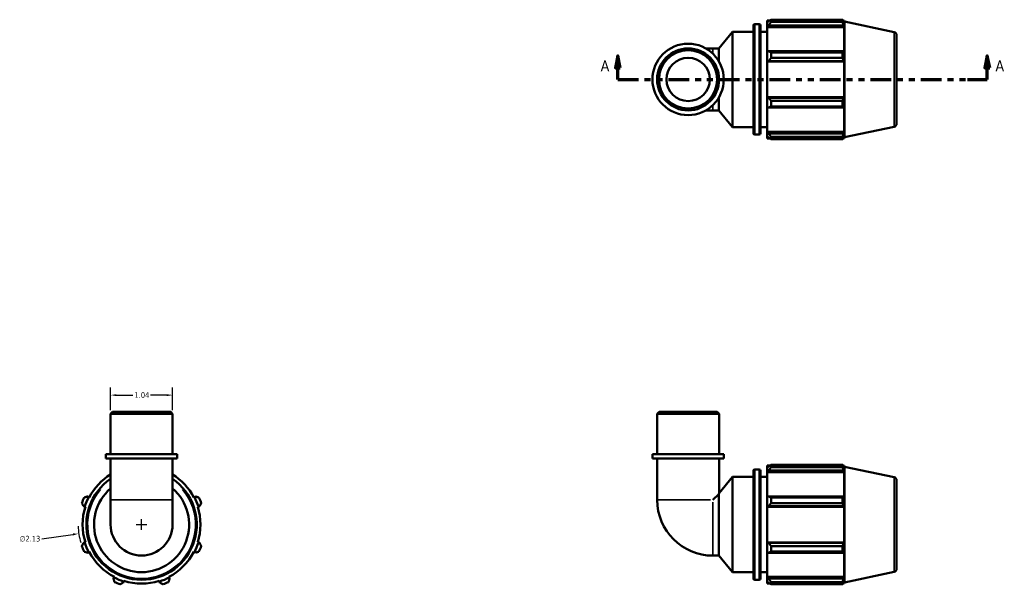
# Model space of a CAD drawing. Header units: inches. Extents: x 0 to 29.5, y -8.3 to 20.
# Tile 2 of 3: x 2.9 to 19.5, y 10.1 to 19.5. Entities that reach past the tile are written whole.
import ezdxf

# ---------------------------------------------------------------- set-up
doc = ezdxf.new("R2010")
doc.units = ezdxf.units.IN
doc.header["$MEASUREMENT"] = 0
doc.linetypes.add('DOUBLE_DASH_CHAIN', pattern=[1.2403, 0.6614, -0.0827, 0.1654, -0.0827, 0.1654, -0.0827])
for name, color, linetype, lineweight in [('Dimension (ANSI)', 7, 'Continuous', 25), ('Section Line (ANSI)', 7, 'DOUBLE_DASH_CHAIN', 70), ('Visible (ANSI)', 7, 'Continuous', 50), ('Visible Narrow (ANSI)', 7, 'Continuous', 35)]:
    doc.layers.add(name, color=color, linetype=linetype, lineweight=lineweight)
doc.styles.add('Label Text (ANSI)', font='tahoma.ttf')
doc.styles.add('Note Text (ANSI)', font='tahoma.ttf')
doc.dimstyles.new('Default (ANSI)', dxfattribs={"dimtxt": 0.094488, "dimasz": 0.098425, "dimexe": 0.125, "dimexo": 0.0625, "dimgap": 0.031496, "dimtad": 0, "dimtih": 1, "dimtoh": 1, "dimrnd": 1e-08, "dimzin": 4, "dimdsep": 46, "dimtxsty": 'Note Text (ANSI)', "dimcen": 0.09, "dimdle": 0.393701, "dimclrd": 256, "dimclre": 256, "dimclrt": 5, "dimadec": 0, "dimazin": 1, "dimtfac": 1, "dimtofl": 0, "dimtmove": 0, "dimatfit": 3, "dimfxl": 1, "dimtolj": 1, "dimtzin": 4, "dimlwd": -1, "dimlwe": -1, "dimarcsym": 0})

# ---------------------------------------------------------------- blocks, each defined once
blk = doc.blocks.new('*D6')
at = {"layer": 'Defpoints', "color": 0, "transparency": 16777216}
for p in [(5.51, 13.246), (4.469, 12.932), (5.51, 12.932)]:
    blk.add_point(p, dxfattribs=at)
at = {"layer": 'Dimension (ANSI)', "transparency": 16777216}
for p, q in [((4.469, 12.994), (4.469, 13.371)), ((4.568, 13.246), (4.841, 13.246)), ((5.412, 13.246), (5.139, 13.246)), ((5.51, 12.994), (5.51, 13.371))]:
    blk.add_line(p, q, dxfattribs=at)
for points in [[(4.568, 13.262), (4.568, 13.229), (4.469, 13.246)], [(5.412, 13.262), (5.412, 13.229), (5.51, 13.246)]]:
    blk.add_solid(points, dxfattribs=at)
at = {"layer": 'Dimension (ANSI)', "color": 5, "transparency": 16777216, "insert": (4.872, 13.295), "char_height": 0.0945, "attachment_point": 1, "style": 'Note Text (ANSI)'}
blk.add_mtext('\\A1;1.04', dxfattribs=at)
blk = doc.blocks.new('2dTransSection0')
at = {"layer": 'Section Line (ANSI)', "linetype": 'Continuous'}
for p, q in [((12.991, 18.938), (12.952, 18.741)), ((12.991, 18.741), (12.991, 18.938)), ((13.03, 18.741), (12.991, 18.938)), ((19.195, 18.938), (19.156, 18.741)), ((19.195, 18.741), (19.195, 18.938)), ((19.235, 18.741), (19.195, 18.938)), ((12.952, 18.741), (13.03, 18.741)), ((12.991, 18.544), (12.991, 18.741)), ((19.156, 18.741), (19.235, 18.741)), ((19.195, 18.544), (19.195, 18.741)), ((12.991, 18.544), (13.324, 18.544)), ((18.862, 18.544), (19.195, 18.544))]:
    blk.add_line(p, q, dxfattribs=at)
at = {"layer": 'Section Line (ANSI)', "linetype": 'DOUBLE_DASH_CHAIN', "ltscale": 0.525942}
blk.add_line((12.991, 18.544), (19.195, 18.544), dxfattribs=at)
at = {"layer": 'Section Line (ANSI)', "linetype": 'Continuous', "flags": 128}
for points in [[(13.03, 18.741), (12.991, 18.938), (12.952, 18.741), (13.03, 18.741)], [(19.235, 18.741), (19.195, 18.938), (19.156, 18.741), (19.235, 18.741)]]:
    blk.add_lwpolyline(points, dxfattribs=at)
at = {"layer": 'Section Line (ANSI)'}
for points in [[(13.03, 18.741), (12.991, 18.938), (12.952, 18.741), (13.03, 18.741)], [(19.235, 18.741), (19.195, 18.938), (19.156, 18.741), (19.235, 18.741)]]:
    blk.add_solid(points, dxfattribs=at)
at = {"layer": 'Section Line (ANSI)', "char_height": 0.18, "attachment_point": 7, "style": 'Label Text (ANSI)'}
for insert in [(12.701, 18.682), (19.332, 18.682)]:
    blk.add_mtext('A', dxfattribs=dict(at, insert=insert))
blk = doc.blocks.new('*D14')
at = {"layer": 'Defpoints', "color": 0, "transparency": 16777216}
for p in [(6.044, 11.224), (3.936, 10.922)]:
    blk.add_point(p, dxfattribs=at)
at = {"layer": 'Dimension (ANSI)', "transparency": 16777216}
for p, q in [((4.99, 10.983), (4.99, 11.163)), ((4.9, 11.073), (5.08, 11.073)), ((3.317, 10.833), (3.838, 10.908))]:
    blk.add_line(p, q, dxfattribs=at)
blk.add_arc((4.99, 11.073), 1.065, 181.4475, 196.4296, dxfattribs=at)
blk.add_solid([(3.836, 10.924), (3.84, 10.891), (3.936, 10.922)], dxfattribs=at)
at = {"layer": 'Dimension (ANSI)', "color": 5, "transparency": 16777216, "insert": (2.943, 10.884), "char_height": 0.0945, "attachment_point": 1, "style": 'Note Text (ANSI)'}
blk.add_mtext('\\A1;∅2.13', dxfattribs=at)

msp = doc.modelspace()

# ---------------------------------------------------------------- linework, layer by layer
at = {"layer": 'Visible (ANSI)'}
for p, q in [((15.5, 19.534), (15.5, 19.499)), ((15.5, 19.534), (15.546, 19.534)), ((15.522, 19.519), (15.5, 19.499)), ((15.564, 19.546), (15.564, 19.508)), ((15.564, 19.546), (16.765, 19.546)), ((16.765, 19.508), (16.765, 19.546)), ((16.771, 19.534), (16.789, 19.534)), ((16.789, 19.489), (16.779, 19.519)), ((16.795, 19.515), (16.789, 19.534)), ((16.789, 19.489), (16.789, 19.534)), ((16.795, 17.573), (16.795, 19.515)), ((17.629, 19.338), (16.795, 19.515)), ((15.267, 17.638), (15.267, 19.45)), ((15.288, 19.471), (15.363, 19.471)), ((15.384, 19.45), (15.384, 17.638)), ((15.5, 19.432), (15.5, 19.499)), ((15.5, 19.432), (15.522, 19.451)), ((15.5, 19.423), (15.5, 19.432)), ((15.5, 19.423), (15.5, 19.006)), ((15.5, 19.423), (16.789, 19.423)), ((15.522, 19.451), (16.779, 19.451)), ((16.765, 19.508), (15.564, 19.508)), ((16.779, 19.451), (16.789, 19.423)), ((16.789, 19.001), (16.789, 19.423)), ((14.684, 19.064), (14.917, 19.343)), ((14.917, 17.745), (14.917, 19.343)), ((14.917, 19.343), (15.267, 19.343)), ((15.384, 19.343), (15.5, 19.343)), ((17.67, 19.287), (17.67, 17.801)), ((14.587, 19.064), (14.466, 19.064)), ((14.587, 19.064), (14.684, 19.064)), ((14.684, 18.852), (14.684, 19.064)), ((15.522, 19.016), (15.5, 19.006)), ((15.5, 18.845), (15.5, 19.006)), ((16.779, 19.016), (15.522, 19.016)), ((15.564, 18.998), (15.564, 18.905)), ((15.564, 18.998), (16.765, 18.998)), ((16.765, 18.905), (15.564, 18.905)), ((16.765, 18.905), (16.765, 18.998)), ((16.789, 19.001), (16.779, 19.016)), ((15.5, 18.845), (15.522, 18.851)), ((15.5, 18.842), (15.5, 18.845)), ((15.5, 18.842), (15.5, 18.246)), ((15.5, 18.842), (16.789, 18.842)), ((15.522, 18.851), (16.779, 18.851)), ((16.779, 18.851), (16.789, 18.842)), ((16.789, 18.246), (16.789, 18.842)), ((14.684, 18.023), (14.684, 18.236)), ((15.5, 18.243), (15.5, 18.246)), ((15.5, 18.246), (16.789, 18.246)), ((15.5, 18.082), (15.5, 18.243)), ((15.522, 18.237), (15.5, 18.243)), ((16.779, 18.237), (15.522, 18.237)), ((16.789, 18.246), (16.779, 18.237)), ((15.5, 18.082), (15.5, 17.665)), ((15.5, 18.082), (15.522, 18.072)), ((15.522, 18.072), (16.779, 18.072)), ((15.564, 18.183), (15.564, 18.09)), ((15.564, 18.183), (16.765, 18.183)), ((16.765, 18.09), (15.564, 18.09)), ((16.765, 18.09), (16.765, 18.183)), ((16.779, 18.072), (16.789, 18.087)), ((16.789, 17.665), (16.789, 18.087)), ((14.466, 18.023), (14.587, 18.023)), ((14.587, 18.023), (14.684, 18.023)), ((14.684, 18.023), (14.917, 17.745)), ((14.917, 17.745), (15.267, 17.745)), ((15.384, 17.745), (15.5, 17.745)), ((17.629, 17.75), (16.795, 17.573)), ((15.288, 17.617), (15.363, 17.617)), ((15.5, 17.656), (15.5, 17.665)), ((15.5, 17.665), (16.789, 17.665)), ((15.5, 17.589), (15.5, 17.656)), ((15.522, 17.637), (15.5, 17.656)), ((15.5, 17.589), (15.5, 17.554)), ((15.5, 17.589), (15.522, 17.569)), ((15.5, 17.554), (15.546, 17.554)), ((16.779, 17.637), (15.522, 17.637)), ((15.564, 17.58), (15.564, 17.542)), ((15.564, 17.58), (16.765, 17.58)), ((16.765, 17.542), (15.564, 17.542)), ((16.765, 17.542), (16.765, 17.58)), ((16.771, 17.554), (16.789, 17.554)), ((16.789, 17.665), (16.779, 17.637)), ((16.779, 17.569), (16.789, 17.599)), ((16.789, 17.554), (16.789, 17.599)), ((16.795, 17.573), (16.789, 17.554)), ((4.5, 12.963), (4.469, 12.932)), ((5.51, 12.932), (4.469, 12.932)), ((4.469, 12.253), (4.469, 12.932)), ((4.5, 12.963), (5.479, 12.963)), ((5.479, 12.963), (5.51, 12.932)), ((5.51, 12.253), (5.51, 12.932)), ((13.681, 12.963), (13.65, 12.932)), ((14.691, 12.932), (13.65, 12.932)), ((13.65, 12.253), (13.65, 12.932)), ((13.681, 12.963), (14.66, 12.963)), ((14.66, 12.963), (14.691, 12.932)), ((14.691, 12.253), (14.691, 12.932)), ((5.588, 12.253), (4.391, 12.253)), ((4.391, 12.182), (4.391, 12.253)), ((5.588, 12.182), (5.588, 12.253)), ((14.769, 12.253), (13.572, 12.253)), ((13.572, 12.182), (13.572, 12.253)), ((14.769, 12.182), (14.769, 12.253)), ((5.588, 12.182), (4.391, 12.182)), ((4.469, 12.182), (4.469, 11.489)), ((5.51, 12.182), (5.51, 11.489)), ((14.769, 12.182), (13.572, 12.182)), ((13.65, 12.182), (13.65, 11.489)), ((14.691, 12.182), (14.691, 11.602)), ((15.564, 12.075), (15.564, 12.037)), ((15.564, 12.075), (16.765, 12.075)), ((16.765, 12.037), (16.765, 12.075)), ((15.267, 10.167), (15.267, 11.979)), ((15.288, 12), (15.363, 12)), ((15.384, 11.979), (15.384, 10.167)), ((15.5, 12.064), (15.5, 12.028)), ((15.5, 12.064), (15.546, 12.064)), ((15.522, 12.048), (15.5, 12.028)), ((15.5, 11.961), (15.5, 12.028)), ((15.5, 11.961), (15.522, 11.98)), ((15.5, 11.952), (15.5, 11.961)), ((15.5, 11.952), (15.5, 11.535)), ((15.5, 11.952), (16.789, 11.952)), ((15.522, 11.98), (16.779, 11.98)), ((16.765, 12.037), (15.564, 12.037)), ((16.771, 12.064), (16.789, 12.064)), ((16.789, 12.018), (16.779, 12.048)), ((16.779, 11.98), (16.789, 11.952)), ((16.795, 12.044), (16.789, 12.064)), ((16.789, 12.018), (16.789, 12.064)), ((16.789, 11.53), (16.789, 11.952)), ((16.795, 10.102), (16.795, 12.044)), ((17.629, 11.867), (16.795, 12.044)), ((14.691, 11.602), (14.917, 11.872)), ((14.917, 10.274), (14.917, 11.872)), ((14.917, 11.872), (15.267, 11.872)), ((15.384, 11.872), (15.5, 11.872)), ((17.67, 11.816), (17.67, 10.33)), ((14.684, 11.586), (14.587, 11.489)), ((14.684, 10.553), (14.684, 11.586)), ((4.102, 11.535), (4.083, 11.545)), ((4.111, 11.53), (4.102, 11.535)), ((4.469, 11.489), (4.469, 11.073)), ((5.51, 11.073), (5.51, 11.489)), ((5.878, 11.535), (5.868, 11.53)), ((5.897, 11.545), (5.878, 11.535)), ((15.522, 11.545), (15.5, 11.535)), ((15.5, 11.374), (15.5, 11.535)), ((16.779, 11.545), (15.522, 11.545)), ((15.564, 11.527), (15.564, 11.434)), ((15.564, 11.527), (16.765, 11.527)), ((16.765, 11.434), (15.564, 11.434)), ((16.765, 11.434), (16.765, 11.527)), ((16.789, 11.53), (16.779, 11.545)), ((4.015, 11.381), (4.035, 11.374)), ((4.035, 11.374), (4.045, 11.371)), ((5.934, 11.371), (5.945, 11.374)), ((5.945, 11.374), (5.965, 11.381)), ((15.5, 11.374), (15.522, 11.381)), ((15.5, 11.371), (15.5, 11.374)), ((15.5, 11.371), (15.5, 10.775)), ((15.5, 11.371), (16.789, 11.371)), ((15.522, 11.381), (16.779, 11.381)), ((16.779, 11.381), (16.789, 11.371)), ((16.789, 10.775), (16.789, 11.371)), ((4.035, 10.772), (4.015, 10.766)), ((4.045, 10.775), (4.035, 10.772)), ((5.945, 10.772), (5.934, 10.775)), ((5.965, 10.766), (5.945, 10.772)), ((15.5, 10.772), (15.5, 10.775)), ((15.5, 10.775), (16.789, 10.775)), ((15.522, 10.766), (15.5, 10.772)), ((15.5, 10.611), (15.5, 10.772)), ((16.779, 10.766), (15.522, 10.766)), ((16.789, 10.775), (16.779, 10.766)), ((4.083, 10.601), (4.102, 10.611)), ((4.102, 10.611), (4.111, 10.616)), ((5.868, 10.616), (5.878, 10.611)), ((5.878, 10.611), (5.897, 10.601)), ((15.5, 10.611), (15.522, 10.601)), ((15.5, 10.611), (15.5, 10.195)), ((15.522, 10.601), (16.779, 10.601)), ((15.564, 10.712), (15.564, 10.619)), ((15.564, 10.712), (16.765, 10.712)), ((16.765, 10.619), (15.564, 10.619)), ((16.765, 10.619), (16.765, 10.712)), ((16.779, 10.601), (16.789, 10.616)), ((16.789, 10.195), (16.789, 10.616)), ((14.587, 10.553), (14.684, 10.553)), ((14.684, 10.553), (14.917, 10.274)), ((14.917, 10.274), (15.267, 10.274)), ((15.384, 10.274), (15.5, 10.274)), ((17.629, 10.279), (16.795, 10.102)), ((4.527, 10.185), (4.518, 10.166)), ((4.532, 10.195), (4.527, 10.185)), ((4.682, 10.098), (4.689, 10.118)), ((4.689, 10.118), (4.692, 10.128)), ((5.288, 10.128), (5.291, 10.118)), ((5.291, 10.118), (5.297, 10.098)), ((5.452, 10.185), (5.447, 10.195)), ((5.462, 10.166), (5.452, 10.185)), ((15.288, 10.147), (15.363, 10.147)), ((15.5, 10.185), (15.5, 10.195)), ((15.5, 10.195), (16.789, 10.195)), ((15.5, 10.118), (15.5, 10.185)), ((15.522, 10.166), (15.5, 10.185)), ((15.5, 10.118), (15.522, 10.098)), ((15.5, 10.118), (15.5, 10.083)), ((16.779, 10.166), (15.522, 10.166)), ((15.564, 10.109), (15.564, 10.071)), ((15.564, 10.109), (16.765, 10.109)), ((16.765, 10.071), (16.765, 10.109)), ((16.789, 10.195), (16.779, 10.166)), ((16.779, 10.098), (16.789, 10.128)), ((16.789, 10.083), (16.789, 10.128)), ((16.795, 10.102), (16.789, 10.083)), ((15.5, 10.083), (15.546, 10.083)), ((16.765, 10.071), (15.564, 10.071)), ((16.771, 10.083), (16.789, 10.083))]:
    msp.add_line(p, q, dxfattribs=at)
for radius in [0.599, 0.52, 0.489, 0.364]:
    msp.add_circle((14.17, 18.544), radius, dxfattribs=at)
for centre, radius, start, end in [((15.288, 19.45), 0.0209, 90, 180), ((15.363, 19.45), 0.0209, 0, 90), ((17.618, 19.287), 0.0524, 0, 78), ((17.618, 17.801), 0.0524, 282, 0), ((15.288, 17.638), 0.0209, 180, 270), ((15.363, 17.638), 0.0209, 270, 0), ((4.99, 11.073), 0.99, 121.7026, 152.5), ((4.99, 11.073), 0.99, 27.5, 58.2974), ((15.288, 11.979), 0.0209, 90, 180), ((15.363, 11.979), 0.0209, 0, 90), ((4.99, 11.073), 0.927, 124.1771, 55.8229), ((17.618, 11.816), 0.0524, 0, 78), ((4.99, 11.073), 0.799, 130.6649, 49.3351), ((4.99, 11.073), 1.065, 154.792, 160.208), ((4.99, 11.073), 1.001, 152.5, 162.5), ((4.99, 11.073), 1.001, 17.5, 27.5), ((4.99, 11.073), 1.065, 19.792, 25.208), ((14.587, 11.489), 0.937, 180, 270), ((4.99, 11.073), 0.99, 162.5, 197.5), ((4.99, 11.073), 0.99, 342.5, 17.5), ((4.99, 11.073), 0.52, 180, 0), ((4.99, 11.073), 1.001, 197.5, 207.5), ((4.99, 11.073), 1.001, 332.5, 342.5), ((4.99, 11.073), 1.065, 199.792, 205.208), ((4.99, 11.073), 0.99, 207.5, 242.5), ((4.99, 11.073), 0.99, 297.5, 332.5), ((4.99, 11.073), 1.065, 334.792, 340.208), ((17.618, 10.33), 0.0524, 282, 0), ((4.99, 11.073), 1.001, 242.5, 252.5), ((4.99, 11.073), 1.065, 244.792, 250.208), ((4.99, 11.073), 0.99, 252.5, 287.5), ((4.99, 11.073), 1.001, 287.5, 297.5), ((4.99, 11.073), 1.065, 289.792, 295.208), ((15.288, 10.167), 0.0209, 180, 270), ((15.363, 10.167), 0.0209, 270, 0)]:
    msp.add_arc(centre, radius, start, end, dxfattribs=at)
for points, weights in [([(15.564, 19.546), (15.542, 19.532), (15.522, 19.519)], [1.01915018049, 1.01348420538, 1.00702699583]), ([(16.765, 19.546), (16.772, 19.532), (16.779, 19.519)], [1, 1.0009459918, 1.00107500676]), ([(15.522, 19.451), (15.542, 19.479), (15.564, 19.508)], [1.00702699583, 1.01348420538, 1.01915018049]), ([(16.779, 19.451), (16.772, 19.479), (16.765, 19.508)], [1.00107500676, 1.0009459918, 1]), ([(15.564, 18.998), (15.542, 19.007), (15.522, 19.016)], [1.01915018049, 1.01348420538, 1.00702699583]), ([(15.522, 18.851), (15.542, 18.877), (15.564, 18.905)], [1.00702699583, 1.01348420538, 1.01915018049]), ([(16.765, 18.998), (16.772, 19.007), (16.779, 19.016)], [1, 1.0009459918, 1.00107500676]), ([(16.779, 18.851), (16.772, 18.877), (16.765, 18.905)], [1.00107500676, 1.0009459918, 1]), ([(15.564, 18.183), (15.542, 18.21), (15.522, 18.237)], [1.01915018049, 1.01348420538, 1.00702699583]), ([(16.765, 18.183), (16.772, 18.21), (16.779, 18.237)], [1, 1.0009459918, 1.00107500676]), ([(15.522, 18.072), (15.542, 18.081), (15.564, 18.09)], [1.00702699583, 1.01348420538, 1.01915018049]), ([(16.779, 18.072), (16.772, 18.081), (16.765, 18.09)], [1.00107500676, 1.0009459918, 1]), ([(15.564, 17.58), (15.542, 17.609), (15.522, 17.637)], [1.01915018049, 1.01348420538, 1.00702699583]), ([(15.522, 17.569), (15.542, 17.556), (15.564, 17.542)], [1.00702699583, 1.01348420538, 1.01915018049]), ([(16.765, 17.58), (16.772, 17.609), (16.779, 17.637)], [1, 1.0009459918, 1.00107500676]), ([(16.779, 17.569), (16.772, 17.556), (16.765, 17.542)], [1.00107500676, 1.0009459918, 1]), ([(15.564, 12.075), (15.542, 12.061), (15.522, 12.048)], [1.01915018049, 1.01348420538, 1.00702699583]), ([(16.765, 12.075), (16.772, 12.061), (16.779, 12.048)], [1, 1.0009459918, 1.00107500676]), ([(15.522, 11.98), (15.542, 12.008), (15.564, 12.037)], [1.00702699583, 1.01348420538, 1.01915018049]), ([(16.779, 11.98), (16.772, 12.008), (16.765, 12.037)], [1.00107500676, 1.0009459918, 1]), ([(3.988, 11.434), (4.001, 11.407), (4.015, 11.381)], [1.01915018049, 1.01348420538, 1.00702699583]), ([(4.083, 11.545), (4.055, 11.536), (4.026, 11.527)], [1.00702699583, 1.01348420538, 1.01915018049]), ([(5.953, 11.527), (5.924, 11.536), (5.897, 11.545)], [1.01915018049, 1.01348420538, 1.00702699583]), ([(5.965, 11.381), (5.978, 11.407), (5.992, 11.434)], [1.00702699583, 1.01348420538, 1.01915018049]), ([(15.564, 11.527), (15.542, 11.536), (15.522, 11.545)], [1.01915018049, 1.01348420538, 1.00702699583]), ([(15.522, 11.381), (15.542, 11.407), (15.564, 11.434)], [1.00702699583, 1.01348420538, 1.01915018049]), ([(16.765, 11.527), (16.772, 11.536), (16.779, 11.545)], [1, 1.0009459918, 1.00107500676]), ([(16.779, 11.381), (16.772, 11.407), (16.765, 11.434)], [1.00107500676, 1.0009459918, 1]), ([(4.015, 10.766), (4.001, 10.74), (3.988, 10.712)], [1.00702699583, 1.01348420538, 1.01915018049]), ([(5.992, 10.712), (5.978, 10.74), (5.965, 10.766)], [1.01915018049, 1.01348420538, 1.00702699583]), ([(15.564, 10.712), (15.542, 10.74), (15.522, 10.766)], [1.01915018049, 1.01348420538, 1.00702699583]), ([(16.765, 10.712), (16.772, 10.74), (16.779, 10.766)], [1, 1.0009459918, 1.00107500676]), ([(4.026, 10.619), (4.055, 10.61), (4.083, 10.601)], [1.01915018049, 1.01348420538, 1.00702699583]), ([(5.897, 10.601), (5.924, 10.61), (5.953, 10.619)], [1.00702699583, 1.01348420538, 1.01915018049]), ([(15.522, 10.601), (15.542, 10.61), (15.564, 10.619)], [1.00702699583, 1.01348420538, 1.01915018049]), ([(16.779, 10.601), (16.772, 10.61), (16.765, 10.619)], [1.00107500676, 1.0009459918, 1]), ([(4.518, 10.166), (4.527, 10.138), (4.536, 10.109)], [1.00702699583, 1.01348420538, 1.01915018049]), ([(4.629, 10.071), (4.656, 10.085), (4.682, 10.098)], [1.01915018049, 1.01348420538, 1.00702699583]), ([(5.297, 10.098), (5.323, 10.085), (5.35, 10.071)], [1.00702699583, 1.01348420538, 1.01915018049]), ([(5.443, 10.109), (5.453, 10.138), (5.462, 10.166)], [1.01915018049, 1.01348420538, 1.00702699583]), ([(15.564, 10.109), (15.542, 10.138), (15.522, 10.166)], [1.01915018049, 1.01348420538, 1.00702699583]), ([(15.522, 10.098), (15.542, 10.085), (15.564, 10.071)], [1.00702699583, 1.01348420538, 1.01915018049]), ([(16.765, 10.109), (16.772, 10.138), (16.779, 10.166)], [1, 1.0009459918, 1.00107500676]), ([(16.779, 10.098), (16.772, 10.085), (16.765, 10.071)], [1.00107500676, 1.0009459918, 1])]:
    msp.add_rational_spline(points, weights, degree=2, dxfattribs=at)
msp.add_open_spline([(14.684, 11.586), (14.684, 11.587), (14.684, 11.587), (14.689, 11.597), (14.691, 11.602), (14.691, 11.602)], degree=3, knots=[4.9920242, 4.9920242, 4.9920242, 4.9920242, 4.9982466, 4.9982466, 5.2087828, 5.2087828, 5.2087828, 5.2087828], dxfattribs=at)
at = {"layer": 'Visible Narrow (ANSI)'}
for p, q in [((15.288, 19.459), (15.288, 17.629)), ((15.363, 17.629), (15.363, 19.459)), ((17.629, 17.76), (17.629, 19.328)), ((14.587, 18.983), (14.587, 19.064)), ((14.587, 18.024), (14.587, 18.105)), ((15.288, 11.988), (15.288, 10.158)), ((15.363, 10.158), (15.363, 11.988)), ((17.629, 10.289), (17.629, 11.858)), ((4.476, 11.489), (5.504, 11.489)), ((13.654, 11.489), (14.545, 11.489)), ((14.587, 10.557), (14.587, 11.447))]:
    msp.add_line(p, q, dxfattribs=at)
msp.add_arc((4.99, 11.073), 0.906, 139.5736, 40.4264, dxfattribs=at)

# ---------------------------------------------------------------- block references
at = {"layer": 'Section Line (ANSI)'}
msp.add_blockref('2dTransSection0', (0, 0), dxfattribs=at)

# ---------------------------------------------------------------- dimensions: what is measured, and where the dimension line sits
at = {"layer": 'Dimension (ANSI)'}
dim = msp.add_linear_dim(base=(5.51, 13.246), p1=(4.469, 12.932), p2=(5.51, 12.932), dimstyle='Default (ANSI)', override={"dimgap": 0.031496, "dimtih": 0, "dimtoh": 0, "dimdec": 2, "dimtol": 0, "dimlim": 0, "dimtp": 0, "dimtm": 0, "dimtdec": 2, "dimatfit": 1}, dxfattribs=at)
dim.commit()
dim.dimension.update_dxf_attribs({"geometry": '*D6', "text_midpoint": (4.99, 13.246), "dimtype": 160})
dim = msp.add_diameter_dim_2p(p1=(6.044, 11.224), p2=(3.936, 10.922), dimstyle='Default (ANSI)', override={"dimgap": 0.031496, "dimdec": 2, "dimlfac": 1, "dimtol": 0, "dimlim": 0, "dimtp": 0, "dimtm": 0, "dimtdec": 2}, dxfattribs=at)
dim.commit()
dim.dimension.update_dxf_attribs({"geometry": '*D14', "text_midpoint": (3.317, 10.833), "dimtype": 163})

doc.saveas('drawing.dxf')
